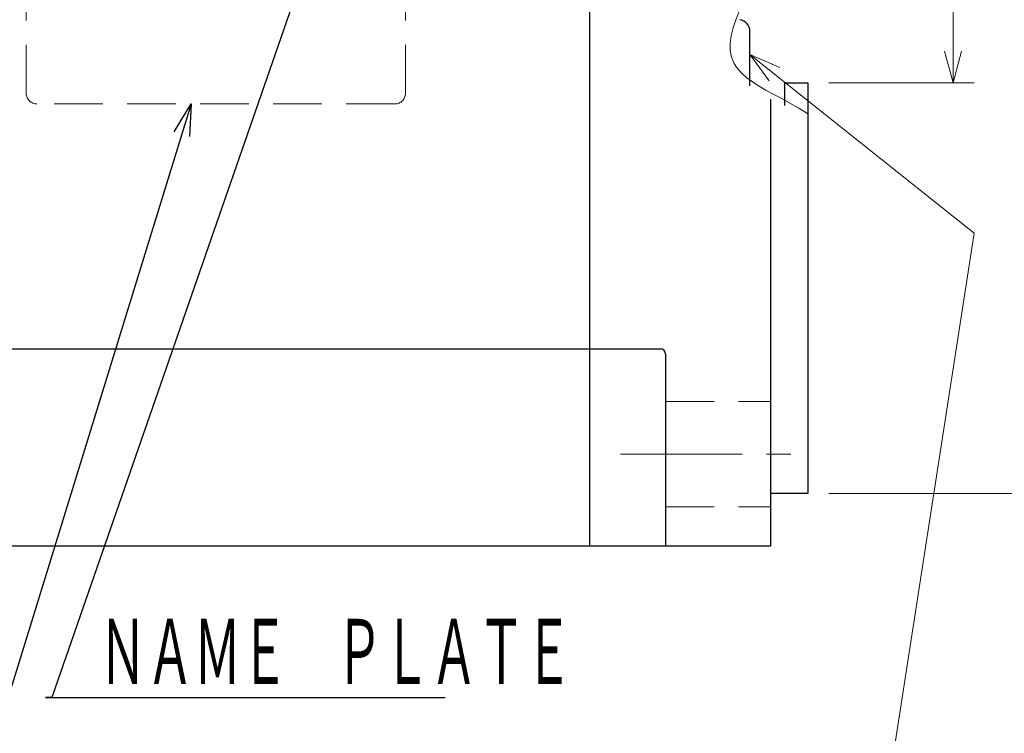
# Model space of a CAD drawing. Header units: millimetres. Extents: x 0 to 840, y 0 to 594.
# Tile 79 of 139: x 418 to 511, y 201 to 268. Entities that reach past the tile are written whole.
import ezdxf

# ---------------------------------------------------------------- set-up
doc = ezdxf.new("R2010")
doc.units = ezdxf.units.MM
doc.header["$LTSCALE"] = 0.36378
doc.linetypes.add('CENTER', pattern=[50.8, 31.75, -6.35, 6.35, -6.35])
doc.linetypes.add('DASHED', pattern=[19.05, 12.7, -6.35])
doc.layers.add('NoLayerName_001', color=7, linetype='Continuous')
doc.styles.get("Standard").update_dxf_attribs({"font": 'txt', "bigfont": 'extfont2'})
doc.dimstyles.get("Standard").update_dxf_attribs({"dimtxt": 2.5, "dimasz": 2.5, "dimexe": 1, "dimexo": 1, "dimtad": 1, "dimdec": 3, "dimzin": 0, "dimdsep": 46, "dimtxsty": 'Standard', "dimcen": 2.5, "dimadec": 3, "dimazin": 0, "dimtfac": 0.75, "dimtdec": 3, "dimtmove": 0, "dimatfit": 3, "dimfxl": 1, "dimarcsym": 0})

# ---------------------------------------------------------------- blocks, each defined once
blk = doc.blocks.new('_OPEN30')
at = {"color": 0, "linetype": 'ByBlock', "lineweight": -2}
for p, q in [((-1, 0.267949), (0, 0)), ((0, 0), (-1, -0.267949)), ((0, 0), (-1, 0))]:
    blk.add_line(p, q, dxfattribs=at)
blk = doc.blocks.new('*D63')
at = {"layer": 'Defpoints', "color": 0}
for p in [(492.697, 333.419), (492.697, 223.419), (569.016, 223.419)]:
    blk.add_point(p, dxfattribs=at)
at = {"layer": 'NoLayerName_001', "color": 0, "linetype": 'Continuous', "lineweight": 13}
for p, q in [((494.697, 333.419), (571.016, 333.419)), ((569.016, 330.419), (569.016, 226.419)), ((494.697, 223.419), (571.016, 223.419))]:
    blk.add_line(p, q, dxfattribs=at)
at = {"layer": 'NoLayerName_001', "color": 0, "lineweight": 13, "xscale": 3, "yscale": 3, "zscale": 3}
for p, rotation in [((569.016, 333.419), 90), ((569.016, 223.419), 270)]:
    blk.add_blockref('_OPEN30', p, dxfattribs=dict(at, rotation=rotation))
at = {"layer": 'NoLayerName_001', "color": 0, "lineweight": 13, "insert": (562.932, 278.419), "char_height": 7, "attachment_point": 5, "rotation": 90}
blk.add_mtext('\\A1;\\W0.8000;φ110{\\H3.500000;\\S 0^ -0.035;}', dxfattribs=at)
blk = doc.blocks.new('*D82')
at = {"layer": 'Defpoints', "color": 0}
for p in [(492.697, 294.419), (492.697, 262.419), (506.483, 262.419)]:
    blk.add_point(p, dxfattribs=at)
at = {"layer": 'NoLayerName_001', "color": 0, "linetype": 'Continuous', "lineweight": 13}
for p, q in [((506.483, 294.419), (506.483, 318.252)), ((494.697, 294.419), (508.483, 294.419)), ((506.483, 291.419), (506.483, 265.419)), ((494.697, 262.419), (508.483, 262.419))]:
    blk.add_line(p, q, dxfattribs=at)
at = {"layer": 'NoLayerName_001', "color": 0, "lineweight": 13, "xscale": 3, "yscale": 3, "zscale": 3}
for p, rotation in [((506.483, 294.419), 90), ((506.483, 262.419), 270)]:
    blk.add_blockref('_OPEN30', p, dxfattribs=dict(at, rotation=rotation))
at = {"layer": 'NoLayerName_001', "color": 0, "lineweight": 13, "insert": (500.983, 309.319), "char_height": 7, "attachment_point": 5, "rotation": 90}
blk.add_mtext('\\W0.8000;φ32', dxfattribs=at)
blk = doc.blocks.new('DIM_0003')
at = {"color": 3, "linetype": 'Continuous', "lineweight": 13}
for points in [[(139.568, 83.74), (160.86, 66.768), (151.9, 9), (0, 9)], [(141.413, 81.241), (139.568, 83.74), (142.415, 82.498)]]:
    blk.add_lwpolyline(points, dxfattribs=at)

msp = doc.modelspace()

# ---------------------------------------------------------------- linework, layer by layer
at = {"layer": 'NoLayerName_001', "color": 7, "linetype": 'Continuous', "lineweight": 25}
for p, q in [((471.9971, 218.419), (471.9971, 338.419)), ((487.1971, 262.1209), (487.1971, 267.319)), ((490.4971, 262.419), (492.6971, 262.419)), ((490.4971, 262.419), (490.4971, 260.2795)), ((492.6971, 262.419), (492.6971, 223.419)), ((489.1971, 218.419), (489.1971, 260.8648)), ((393.5971, 237.169), (478.6971, 237.169)), ((479.1971, 236.669), (479.1971, 218.419)), ((492.6971, 223.419), (489.1971, 223.419)), ((489.1971, 218.419), (393.5971, 218.419))]:
    msp.add_line(p, q, dxfattribs=at)
at = {"layer": 'NoLayerName_001', "color": 2, "linetype": 'DASHED', "lineweight": 13}
for p, q in [((418.4971, 261.419), (418.4971, 295.419)), ((454.4971, 261.419), (454.4971, 295.419)), ((453.4971, 260.419), (419.4971, 260.419)), ((479.1971, 232.1538), (489.1971, 232.1538)), ((479.1971, 222.1538), (489.1971, 222.1538))]:
    msp.add_line(p, q, dxfattribs=at)
at = {"layer": 'NoLayerName_001', "color": 2, "linetype": 'CENTER', "lineweight": 13}
msp.add_line((474.9163, 227.1538), (491.8602, 227.1538), dxfattribs=at)
at = {"layer": 'NoLayerName_001', "color": 7, "linetype": 'Continuous', "lineweight": 25}
for centre, radius, end in [((486.0971, 267.319), 1.1, 82.896656), ((478.6971, 236.669), 0.5, 90)]:
    msp.add_arc(centre, radius, 0, end, dxfattribs=at)
at = {"layer": 'NoLayerName_001', "color": 2, "linetype": 'DASHED', "lineweight": 13}
for centre, start, end in [((419.4971, 261.419), 180, 270), ((453.4971, 261.419), 270, 0)]:
    msp.add_arc(centre, 1, start, end, dxfattribs=at)
at = {"layer": 'NoLayerName_001', "color": 2, "linetype": 'Continuous', "lineweight": 13}
msp.add_open_spline([(492.6971, 299.8019), (490.3618, 297.831), (480.2945, 293.029), (494.2958, 278.5477), (481.136, 264.2125), (490.3618, 261.0712), (492.6971, 259.4748)], degree=3, knots=[0, 0, 0, 0, 9.1673916, 26.2453352, 39.527223, 48.0133109, 48.0133109, 48.0133109, 48.0133109], dxfattribs=at)

# ---------------------------------------------------------------- block references
at = {"layer": 'NoLayerName_001', "color": 3, "linetype": 'Continuous', "lineweight": 13}
msp.add_blockref('DIM_0003', (347.6293, 181.3756), dxfattribs=at)

# ---------------------------------------------------------------- texts
at = {"layer": 'NoLayerName_001', "color": 3, "linetype": 'Continuous', "lineweight": 13, "insert": (420.934, 204.6893), "char_height": 7, "attachment_point": 7, "line_spacing_factor": 0.771429}
msp.add_mtext('\\A1;\\W0.5833;\u3000ＮＡＭＥ\u3000ＰＬＡＴＥ', dxfattribs=at)

# ---------------------------------------------------------------- dimensions: what is measured, and where the dimension line sits
at = {"layer": 'NoLayerName_001', "color": 3, "linetype": 'Continuous', "lineweight": 13}
for base, p1, p2, override, picture, middle in [((569.0157, 223.419), (492.6971, 333.419), (492.6971, 223.419), {"dimtxt": 7, "dimasz": 3, "dimexe": 2, "dimexo": 2, "dimgap": 2, "dimzin": 8, "dimpost": 'φ<>', "dimblk": 'OPEN30', "dimclrd": 0, "dimclre": 0, "dimclrt": 0, "dimtol": 1, "dimtp": 0, "dimtm": 0.035, "dimtfac": 0.5, "dimtolj": 1, "dimlwd": 13, "dimlwe": 13}, '*D63', (569.0157, 278.419)), ((506.4829, 262.419), (492.6971, 294.419), (492.6971, 262.419), {"dimtxt": 7, "dimasz": 3, "dimexe": 2, "dimexo": 2, "dimgap": 2, "dimzin": 8, "dimpost": 'φ<>', "dimblk": 'OPEN30', "dimclrd": 0, "dimclre": 0, "dimclrt": 0, "dimtp": 0, "dimtm": 0, "dimlwd": 13, "dimlwe": 13}, '*D82', (506.4829, 309.319))]:
    dim = msp.add_linear_dim(base=base, p1=p1, p2=p2, angle=270, text='\\W0.8000;<>', dimstyle='Standard', override=override, dxfattribs=at)
    dim.commit()
    dim.dimension.update_dxf_attribs({"geometry": picture, "text_midpoint": middle, "dimtype": 160})

# ---------------------------------------------------------------- leaders
at = {"layer": 'NoLayerName_001', "color": 3, "linetype": 'Continuous', "lineweight": 13, "annotation_type": 0, "has_hookline": 1}
for points, hookline_direction, text_width in [([(444.9971, 273.419), (420.934, 204.0643), (420.309, 204.0643)], 0, 37.3312), ([(434.1497, 260.419), (416.7665, 204.0643), (413.7665, 204.0643)], 1, 33.8314)]:
    msp.add_leader(points, dimstyle='Standard', override={"dimtxt": 7, "dimasz": 3, "dimldrblk": 'OPEN30'}, dxfattribs=dict(at, hookline_direction=hookline_direction, text_width=text_width))

doc.saveas('drawing.dxf')
